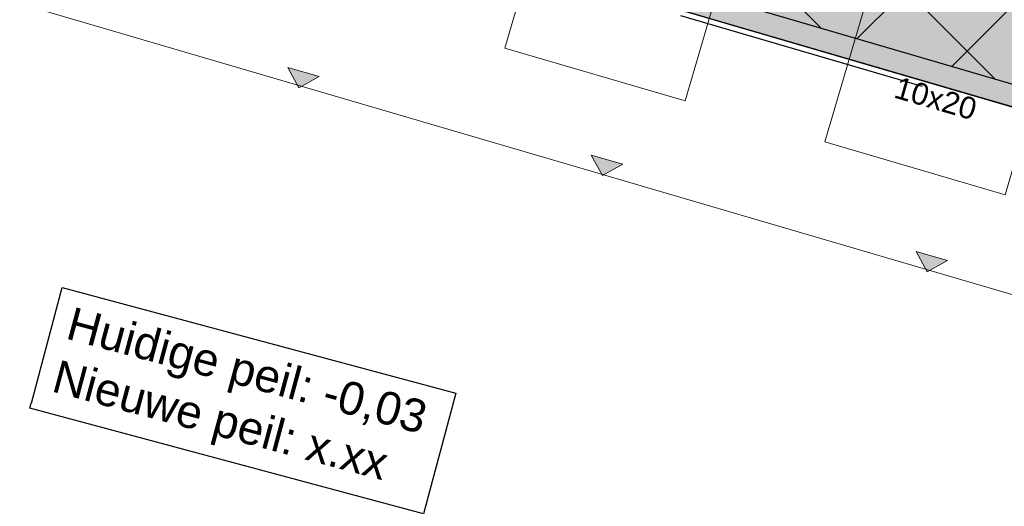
# Model space of a CAD drawing. Header units: metres. Extents: x 252743 to 254903, y 592696 to 593766.
# Tile 78 of 256: x 253878.06 to 253896.07, y 592909.63 to 592918.52. Entities that reach past the tile are written whole.
import ezdxf

# ---------------------------------------------------------------- set-up
doc = ezdxf.new("R2010")
doc.units = ezdxf.units.M
doc.linetypes.add('DASHED', pattern=[19.05, 12.7, -6.35])
for name, color, linetype in [('ALGEMEEN LEGENDA 200', 7, 'Continuous'), ('ALGEMEEN TEKST 200', 7, 'Continuous'), ('N-GR-ARC-GROENVOORZIENING-N', 82, 'Continuous'), ('N-KL-NUTSSTROOK', 10, 'Continuous'), ('N-WB-ARC-BETONTEGEL 30X30', 8, 'Continuous'), ('N-WB-BAND OPSLUITBAND 10x20', 7, 'DASHED'), ('N-WB-BAND TEKST 200', 7, 'Continuous'), ('N-WB-KANTVERHARDING', 2, 'Continuous')]:
    doc.layers.add(name, color=color, linetype=linetype)
doc.layers.add('N-woningen', color=1, linetype='Continuous', lineweight=0)
doc.styles.add('N_STANDARD 200', font='arial.ttf', dxfattribs={"height": 0.4})

msp = doc.modelspace()

# ---------------------------------------------------------------- hatches: boundary and pattern name
at = {"layer": 'N-GR-ARC-GROENVOORZIENING-N'}
h = msp.add_hatch(dxfattribs=at)
h.set_pattern_fill('ANSI37', color=256, scale=0.15)
h.paths.add_polyline_path([(253843.254, 592866.39), (253853.893, 592903.071), (253862.479, 592900.495), (253877.365, 592896.03), (253899.883, 592889.275), (253907.067, 592913.71), (253926.666, 592907.984), (253933.25, 592899.945), (253931.537, 592898.456), (253928.392, 592895.92), (253922.959, 592891.938), (253917.17, 592888.141), (253913.032, 592885.588), (253908.798, 592883.193), (253906.648, 592882.056), (253904.477, 592880.962), (253902.286, 592879.908), (253900.456, 592879.071), (253898.936, 592878.407), (253896.481, 592877.35), (253894.332, 592876.474), (253893.083, 592875.975), (253890.188, 592874.902), (253887.804, 592874.087), (253884.202, 592872.947), (253883.275, 592872.682), (253880.616, 592871.944), (253878.363, 592871.363), (253875.922, 592870.704), (253871.467, 592869.617), (253867.183, 592868.72), (253863.614, 592868.078), (253862.439, 592867.889), (253860.539, 592867.593), (253857.782, 592867.237), (253854.871, 592866.954), (253852.363, 592866.757), (253850.495, 592866.635), (253845.154, 592866.426), (253844.205, 592866.408)])
edge = h.paths.add_edge_path(flags=16)
edge.add_line((253885.724, 592888.71), (253876.977, 592886.87))
edge.add_line((253876.977, 592886.87), (253867.413, 592885.006))
edge.add_line((253867.413, 592885.006), (253856.602, 592883.048))
edge.add_arc((253857.987, 592875.867), 7.313, 100.9129, 184.8035)
edge.add_arc((253853.295, 592875.66), 2.627, 188.881, 268.7456)
edge.add_line((253853.237, 592873.033), (253856.886, 592873.695))
edge.add_line((253856.886, 592873.695), (253862.169, 592874.743))
edge.add_line((253862.169, 592874.743), (253869.271, 592876.151))
edge.add_line((253869.271, 592876.151), (253878.995, 592878.079))
edge.add_line((253878.995, 592878.079), (253887.603, 592879.744))
edge.add_arc((253886.817, 592884.259), 4.583, 279.8743, 463.8029)
at = {"layer": 'N-KL-NUTSSTROOK'}
h = msp.add_hatch(dxfattribs=at)
h.set_pattern_fill('ANSI37', color=256, scale=0.5)
h.set_pattern_definition([(45, (-0.028, -0.096), (-1.122532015, 1.122532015), []), (135, (-0.028, -0.096), (-1.122532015, -1.122532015), [])])
h.paths.add_polyline_path([(253860.544, 592927.769), (253905.207, 592914.722), (253905.623, 592916.163), (253860.965, 592929.208)])
at = {"layer": 'N-WB-ARC-BETONTEGEL 30X30'}
h = msp.add_hatch(dxfattribs=at)
h.set_pattern_fill('AR-B88', color=256, scale=0.002, angle=163.7, style=0)
h.set_pattern_definition([(163.7, (253944.75533, 592970.62882), (-0.114063, -0.3900649), []), (253.7, (253944.75533, 592970.62882), (0.0809695, -0.44709635), [0.4064, -0.4064])])
h.paths.add_polyline_path([(253861.37, 592928.986), (253860.818, 592927.272), (253924.831, 592908.573), (253925.336, 592910.3)])
at = {"layer": 'N-woningen'}
h = msp.add_hatch(color=256, dxfattribs=at)
h.dxf.hatch_style = 1
h.paths.add_polyline_path([(253883.54, 592917.484), (253883.169, 592917.278), (253882.963, 592917.649)])
h = msp.add_hatch(color=256, dxfattribs=at)
h.dxf.hatch_style = 1
h.paths.add_polyline_path([(253889.088, 592915.882), (253888.717, 592915.677), (253888.512, 592916.048)])
h = msp.add_hatch(color=256, dxfattribs=at)
h.dxf.hatch_style = 1
h.paths.add_polyline_path([(253895.029, 592914.122), (253894.658, 592913.916), (253894.453, 592914.287)])

# ---------------------------------------------------------------- linework, layer by layer
at = {"layer": 'N-KL-NUTSSTROOK'}
msp.add_lwpolyline([(253860.544, 592927.769), (253905.207, 592914.722), (253905.623, 592916.163), (253860.965, 592929.208)], close=True, dxfattribs=at)
at = {"layer": 'N-WB-ARC-BETONTEGEL 30X30'}
msp.add_lwpolyline([(253861.37, 592928.986), (253860.818, 592927.272), (253924.831, 592908.573), (253925.336, 592910.3)], close=True, dxfattribs=at)
at = {"layer": 'N-WB-BAND OPSLUITBAND 10x20', "ltscale": 0.4}
msp.add_line((253860.886, 592927.148), (253926.667, 592907.932), dxfattribs=at)
at = {"layer": 'N-woningen'}
for points in [[(253886.933, 592918.004), (253890.23, 592917.038), (253891.22, 592920.416), (253887.922, 592921.383)], [(253892.787, 592916.289), (253896.084, 592915.323), (253897.074, 592918.701), (253893.777, 592919.667)], [(253883.54, 592917.484), (253883.169, 592917.278), (253882.963, 592917.649)], [(253883.54, 592917.484), (253883.169, 592917.278), (253882.963, 592917.649)], [(253889.088, 592915.882), (253888.717, 592915.677), (253888.512, 592916.048)], [(253889.088, 592915.882), (253888.717, 592915.677), (253888.512, 592916.048)], [(253895.029, 592914.122), (253894.658, 592913.916), (253894.453, 592914.287)], [(253895.029, 592914.122), (253894.658, 592913.916), (253894.453, 592914.287)]]:
    msp.add_lwpolyline(points, close=True, dxfattribs=at)

# ---------------------------------------------------------------- next in the draw order: texts
at = {"layer": 'ALGEMEEN LEGENDA 200', "insert": (253879.037, 592913.284), "char_height": 0.6, "attachment_point": 1, "rotation": 344.9778, "style": 'N_STANDARD 200', "bg_fill": 3, "box_fill_scale": 1.5, "bg_fill_color": 256, "bg_fill_transparency": 0}
msp.add_mtext_dynamic_manual_height_columns('\\pxt5;Huidige peil: -0,03\\PNieuwe peil: x.xx', width=7.35625, gutter_width=2, heights=[0], dxfattribs=at)

# ---------------------------------------------------------------- next in the draw order: linework, layer by layer
at = {"layer": 'ALGEMEEN TEKST 200'}
msp.add_lwpolyline([(253878.84, 592913.632), (253886.037, 592911.701), (253885.446, 592909.496), (253878.248, 592911.427)], close=True, dxfattribs=at)
at = {"layer": 'N-WB-KANTVERHARDING'}
msp.add_line((253860.914, 592927.244), (253926.695, 592908.028), dxfattribs=at)
at = {"layer": 'N-woningen', "color": 6}
msp.add_lwpolyline([(253862.743, 592923.304), (253904.129, 592911.18), (253901.301, 592901.525), (253859.915, 592913.65)], close=True, dxfattribs=at)

# ---------------------------------------------------------------- next in the draw order: texts
at = {"layer": 'N-WB-BAND TEKST 200', "insert": (253894.754, 592916.889), "char_height": 0.4, "width": 0.58497, "attachment_point": 8, "rotation": 343.8116, "style": 'N_STANDARD 200', "bg_fill": 3, "box_fill_scale": 1, "bg_fill_color": 256, "bg_fill_transparency": 0}
msp.add_mtext('10x20', dxfattribs=at)

doc.saveas('drawing.dxf')
